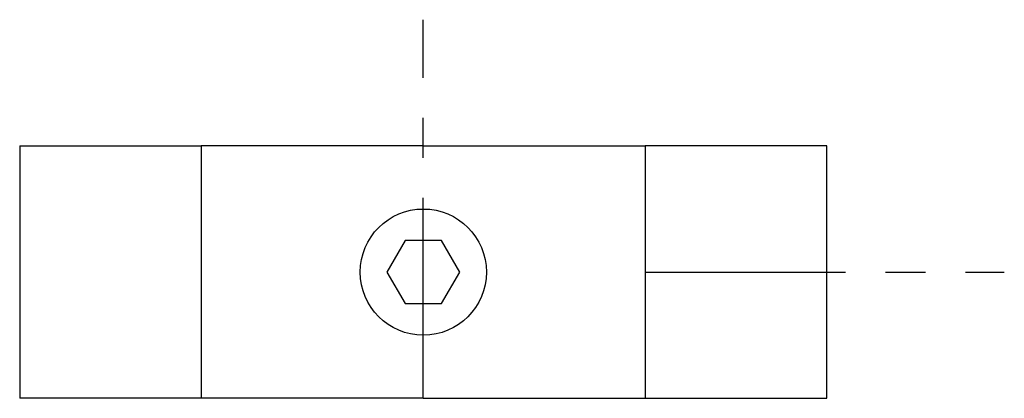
# Model space of a CAD drawing. Extents: x -32 to 46.1, y 0 to 30.
import ezdxf

# ---------------------------------------------------------------- set-up
doc = ezdxf.new("R2010")
doc.units = 0
doc.header["$LTSCALE"] = 0.5
doc.header["$MEASUREMENT"] = 0
doc.linetypes.add('CENTER', pattern=[50.8, 31.75, -6.35, 6.35, -6.35])
doc.layers.get('0').update_dxf_attribs({"linetype": 'CONTINUOUS'})
doc.layers.add('Center', color=1, linetype='CENTER')

msp = doc.modelspace()

# ---------------------------------------------------------------- linework, layer by layer
for p, q in [((-32, 20), (-32, 10)), ((-32, 20), (-17.6, 20)), ((-17.6, 20), (-17.6, 0)), ((0, 20), (-17.6, 20)), ((0, 20), (17.6, 20)), ((17.6, 20), (17.6, 0)), ((32, 20), (17.6, 20)), ((32, 10), (32, 20)), ((-32, 10), (-32, 0)), ((32, 0), (32, 10)), ((-17.6, 0), (-32, 0)), ((0, 0), (-17.6, 0)), ((0, 0), (17.6, 0)), ((17.6, 0), (32, 0))]:
    msp.add_line(p, q)
msp.add_lwpolyline([(-1.443, 12.5), (-2.887, 10), (-1.443, 7.5), (1.443, 7.5), (2.887, 10), (1.443, 12.5)], close=True)
msp.add_circle((0, 10), 5)
at = {"layer": 'Center'}
for p, q in [((0, 0), (0, 30)), ((17.6, 10), (46.064, 10))]:
    msp.add_line(p, q, dxfattribs=at)

doc.saveas('drawing.dxf')
